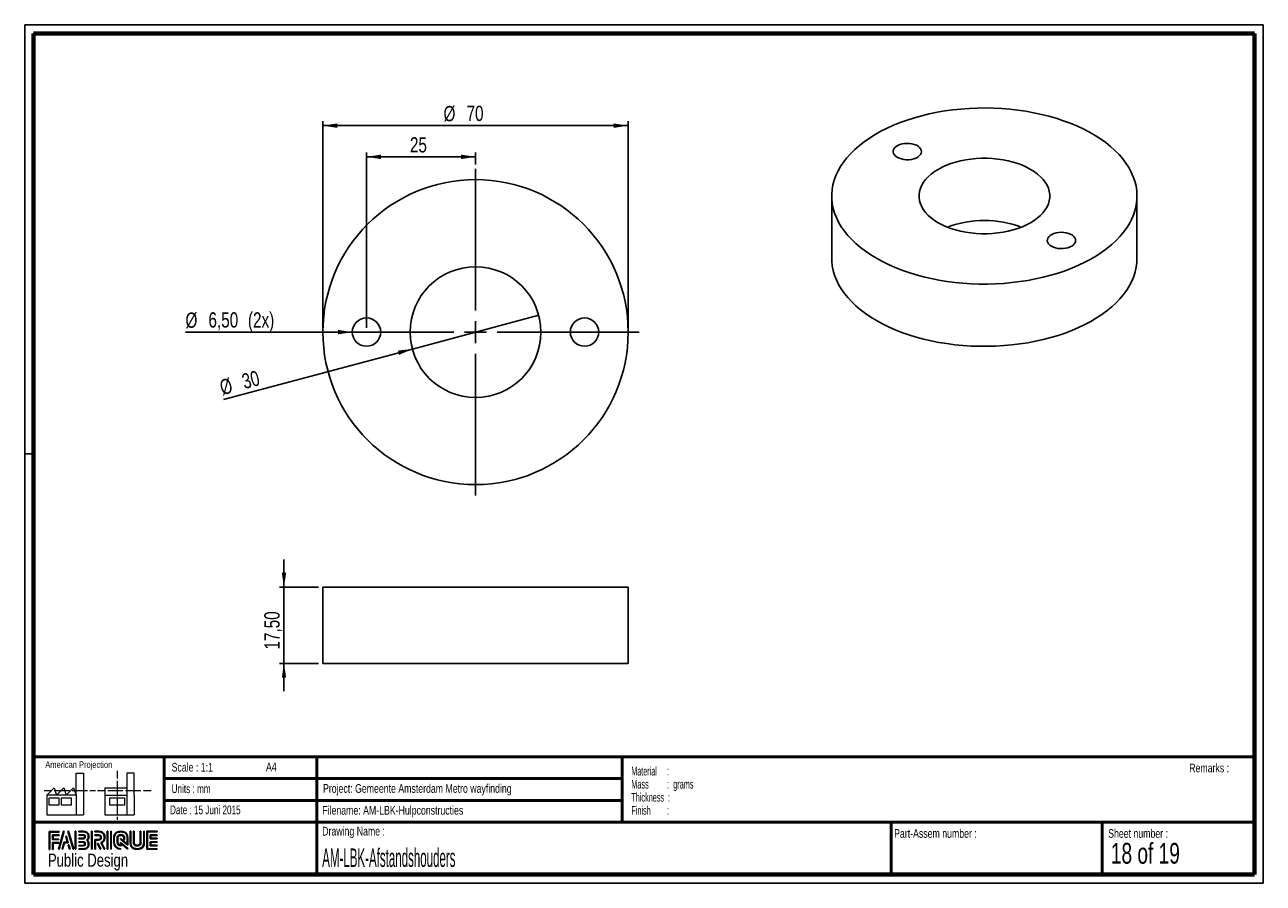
# Paper-space layout 'Afstandshouders (Portaal)' of a CAD drawing. Header units: millimetres. Extents: x 7 to 291, y 7 to 204.
import ezdxf

# ---------------------------------------------------------------- set-up
doc = ezdxf.new("R2010")
doc.units = ezdxf.units.MM
for name, color, linetype in [('LAYER1', 7, 'Continuous'), ('LAYER2', 7, 'Continuous'), ('LOGO', 7, 'Continuous')]:
    doc.layers.add(name, color=color, linetype=linetype)
doc.styles.add('SLDTEXTSTYLE0', font='TXT', dxfattribs={"width": 0.7})
doc.styles.add('SLDTEXTSTYLE1', font='TXT', dxfattribs={"width": 0.75})
doc.styles.add('SLDTEXTSTYLE2', font='TXT', dxfattribs={"width": 0.697368})
doc.styles.add('SLDTEXTSTYLE4', font='TXT', dxfattribs={"width": 0.5675})
doc.styles.add('SLDTEXTSTYLE5', font='TXT', dxfattribs={"width": 0.55})
doc.styles.add('SLDTEXTSTYLE6', font='TXT', dxfattribs={"width": 0.605})
doc.styles.add('SLDTEXTSTYLE7', font='TXT', dxfattribs={"width": 0.549})
doc.styles.add('SLDTEXTSTYLE8', font='TXT', dxfattribs={"width": 0.467045})
doc.styles.add('SLDTEXTSTYLE9', font='TXT', dxfattribs={"width": 0.6875})
doc.dimstyles.new('SLDDIMSTYLE13', dxfattribs={"dimtxt": 3.5, "dimasz": 3.302, "dimexe": 0, "dimexo": 0.0625, "dimgap": 0.875, "dimtad": 1, "dimrnd": 1e-09, "dimzin": 12, "dimdsep": 46, "dimtxsty": 'SLDTEXTSTYLE1', "dimblk1": 'NONE', "dimsah": 1, "dimcen": 0, "dimadec": 0, "dimazin": 3, "dimtfac": 1, "dimtmove": 0, "dimatfit": 3, "dimldrblk": 'NONE', "dimfxl": 1, "dimfrac": 2, "dimtolj": 1, "dimtzin": 12, "dimarcsym": 0})
doc.dimstyles.new('SLDDIMSTYLE2', dxfattribs={"dimtxt": 3.5, "dimasz": 3.302, "dimexe": 0, "dimexo": 0.0625, "dimgap": 0.875, "dimtad": 1, "dimrnd": 1e-09, "dimzin": 12, "dimdsep": 46, "dimtxsty": 'SLDTEXTSTYLE1', "dimsah": 1, "dimcen": 0.09, "dimadec": 0, "dimazin": 3, "dimtfac": 1, "dimtmove": 0, "dimatfit": 0, "dimfxl": 1, "dimfrac": 2, "dimtolj": 1, "dimtzin": 12, "dimarcsym": 0})
doc.dimstyles.new('SLDDIMSTYLE24', dxfattribs={"dimtxt": 3.5, "dimasz": 3.302, "dimexe": 0, "dimexo": 0.0625, "dimgap": 0.875, "dimtad": 1, "dimrnd": 1e-09, "dimzin": 12, "dimdsep": 46, "dimtxsty": 'SLDTEXTSTYLE1', "dimblk1": 'NONE', "dimsah": 1, "dimcen": 0, "dimadec": 0, "dimazin": 3, "dimtfac": 1, "dimtmove": 0, "dimatfit": 3, "dimldrblk": 'NONE', "dimfxl": 1, "dimfrac": 2, "dimtolj": 1, "dimtzin": 12, "dimarcsym": 0})
doc.dimstyles.new('SLDDIMSTYLE3', dxfattribs={"dimtxt": 3.5, "dimasz": 3.302, "dimexe": 0, "dimexo": 0.0625, "dimgap": 0.875, "dimtad": 1, "dimrnd": 1e-09, "dimzin": 12, "dimdsep": 46, "dimtxsty": 'SLDTEXTSTYLE1', "dimsah": 1, "dimcen": 0.09, "dimadec": 0, "dimazin": 3, "dimtfac": 1, "dimtofl": 0, "dimtmove": 0, "dimatfit": 3, "dimfxl": 1, "dimfrac": 2, "dimtolj": 1, "dimtzin": 12, "dimarcsym": 0})

# ---------------------------------------------------------------- blocks, each defined once
blk = doc.blocks.new('SW_NOTE_0_32')
at = {"layer": 'LOGO', "color": 0, "char_height": 2, "attachment_point": 1}
for s, insert, style in [('Material     :', (0, 2.58), 'SLDTEXTSTYLE4'), ('Mass         :  grams', (0, -0.42), 'SLDTEXTSTYLE5'), ('Thickness  :', (0, -3.42), 'SLDTEXTSTYLE6'), ('Finish        :', (0, -6.42), 'SLDTEXTSTYLE7')]:
    blk.add_mtext(s, dxfattribs=dict(at, insert=insert, style=style))
blk = doc.blocks.new('_D_80')
at = {"layer": 'LOGO'}
for p, q in [((66.01, 74.74), (66.01, 81.09)), ((73.94, 74.74), (65.01, 74.74)), ((66.01, 74.74), (66.01, 57.24)), ((73.94, 57.24), (65.01, 57.24)), ((66.01, 57.24), (66.01, 50.89))]:
    blk.add_line(p, q, dxfattribs=at)
for points in [[(66.01, 74.74), (66.52, 78.05), (65.5, 78.05)], [(66.01, 57.24), (65.5, 53.94), (66.52, 53.94)]]:
    blk.add_solid(points, dxfattribs=at)
at = {"layer": 'LOGO', "insert": (61.5, 60.4), "char_height": 3.5, "attachment_point": 1, "rotation": 90, "style": 'SLDTEXTSTYLE1'}
blk.add_mtext('17,50', dxfattribs=at)
blk = doc.blocks.new('_D_81')
at = {"layer": 'LOGO'}
for p, q in [((74.94, 134.25), (74.94, 181.63)), ((74.94, 180.63), (144.94, 180.63)), ((144.94, 134.25), (144.94, 181.63))]:
    blk.add_line(p, q, dxfattribs=at)
for points in [[(74.94, 180.63), (78.24, 180.12), (78.24, 181.14)], [(144.94, 180.63), (141.63, 181.14), (141.63, 180.12)]]:
    blk.add_solid(points, dxfattribs=at)
at = {"layer": 'LOGO', "char_height": 3.5, "attachment_point": 1, "style": 'SLDTEXTSTYLE1'}
for s, insert in [('%%c', (102.59, 185.14)), ('70', (107.87, 185.2))]:
    blk.add_mtext(s, dxfattribs=dict(at, insert=insert))
blk = doc.blocks.new('_D_82')
at = {"layer": 'LOGO'}
for q in [(124.42, 137.13), (52.13, 117.76)]:
    blk.add_line((95.45, 129.37), q, dxfattribs=at)
blk.add_solid([(95.45, 129.37), (92.13, 129.01), (92.39, 128.02)], dxfattribs=at)
at = {"layer": 'LOGO', "char_height": 3.5, "attachment_point": 1, "rotation": 15, "style": 'SLDTEXTSTYLE1'}
for s, insert in [('%%c', (50.96, 122.12)), ('30', (56.05, 123.53))]:
    blk.add_mtext(s, dxfattribs=dict(at, insert=insert))
blk = doc.blocks.new('_None')
blk = doc.blocks.new('_D_83')
at = {"layer": 'LOGO'}
for q in [(43.42, 133.25), (88.19, 133.25)]:
    blk.add_line((81.69, 133.25), q, dxfattribs=at)
blk.add_solid([(81.69, 133.25), (78.38, 133.76), (78.38, 132.74)], dxfattribs=at)
at = {"layer": 'LOGO', "char_height": 3.5, "attachment_point": 1, "style": 'SLDTEXTSTYLE1'}
for s, insert in [('%%c', (43.42, 137.75)), ('6,50', (48.69, 137.8)), ('(2x)', (57.74, 137.8))]:
    blk.add_mtext(s, dxfattribs=dict(at, insert=insert))
blk = doc.blocks.new('_D_84')
at = {"layer": 'LOGO'}
for p, q in [((84.94, 134.25), (84.94, 174.47)), ((84.94, 173.47), (109.94, 173.47)), ((109.94, 171.75), (109.94, 174.47))]:
    blk.add_line(p, q, dxfattribs=at)
for points in [[(84.94, 173.47), (88.24, 172.96), (88.24, 173.98)], [(109.94, 173.47), (106.63, 173.98), (106.63, 172.96)]]:
    blk.add_solid(points, dxfattribs=at)
at = {"layer": 'LOGO', "insert": (94.89, 177.98), "char_height": 3.5, "attachment_point": 1, "style": 'SLDTEXTSTYLE1'}
blk.add_mtext('25', dxfattribs=at)
blk = doc.blocks.new('SW_CENTERMARKSYMBOL_8')
at = {"layer": 'LOGO', "color": 0}
for p, q in [((0, 5), (0, 37.5)), ((-5, 0), (-37.5, 0)), ((0, 0), (-2.5, 0)), ((0, 0), (0, 2.5)), ((0, 0), (0, -2.5)), ((0, 0), (2.5, 0)), ((5, 0), (37.5, 0)), ((0, -5), (0, -37.5))]:
    blk.add_line(p, q, dxfattribs=at)

psp = doc.layouts.new('Afstandshouders (Portaal)')

# ---------------------------------------------------------------- hatches: boundary and pattern name
at = {"layer": 'LOGO'}
for points in [[(12.156, 14.551), (12.294, 14.551), (12.294, 18.537), (14.492, 18.537), (14.492, 18.675), (12.156, 18.675)], [(13.055, 16.925), (13.055, 17.755), (14.492, 17.755), (14.492, 17.894), (12.917, 17.894), (12.917, 16.786), (14.356, 16.786), (14.356, 16.925)], [(15.622, 18.697), (15.479, 18.697), (14.299, 14.574), (14.441, 14.574)], [(15.257, 14.574), (15.669, 16.085), (16.503, 16.085), (16.108, 17.581), (15.96, 17.581), (16.324, 16.224), (15.563, 16.224), (15.117, 14.574)], [(17.783, 14.574), (16.603, 18.697), (16.456, 18.697), (17.638, 14.574)], [(18.285, 14.574), (18.285, 18.697), (18.146, 18.697), (18.146, 14.574)], [(21.988, 14.574), (21.988, 18.697), (21.85, 18.697), (21.85, 14.574)], [(25.636, 14.574), (25.636, 18.697), (25.498, 18.697), (25.498, 14.574)], [(26.42, 14.574), (26.42, 18.697), (26.282, 18.697), (26.282, 14.574)], [(35.498, 17.096), (35.498, 17.778), (36.929, 17.778), (36.929, 17.916), (35.359, 17.916), (35.359, 16.957), (36.929, 16.957), (36.929, 17.096)], [(13.055, 14.551), (13.055, 16.005), (14.356, 16.005), (14.356, 16.143), (12.917, 16.143), (12.917, 14.551)], [(16.955, 14.574), (16.682, 15.561), (16.534, 15.561), (16.815, 14.574)], [(24.037, 14.574), (23.378, 15.916), (23.224, 15.916), (23.883, 14.574)], [(36.929, 15.356), (36.929, 15.495), (35.498, 15.495), (35.498, 16.177), (36.929, 16.177), (36.929, 16.315), (35.359, 16.315), (35.359, 15.356)]]:
    psp.add_hatch(color=256, dxfattribs=at).paths.add_polyline_path(points, flags=0)
h = psp.add_hatch(color=256, dxfattribs=at)
edge = h.paths.add_edge_path(flags=0)
edge.add_line((18.997, 14.574), (20.004, 14.574))
edge.add_spline(control_points=[(20.004, 14.574), (20.698, 14.574), (21.263, 15.14), (21.263, 15.836), (21.263, 16.129), (21.148, 16.41), (20.946, 16.639), (21.148, 16.868), (21.263, 17.149), (21.263, 17.443), (21.263, 18.137), (20.698, 18.703), (20.004, 18.703)], knot_values=[0, 0, 0, 0, 1, 2, 3, 4, 5, 6, 7, 8, 9, 10, 10, 10, 10], weights=[1, 1, 1, 1, 1, 1, 1, 1, 1, 1, 1, 1, 1], degree=3, periodic=0)
edge.add_line((20.004, 18.703), (18.997, 18.703))
edge.add_line((18.997, 18.703), (18.997, 18.565))
edge.add_line((18.997, 18.565), (20.004, 18.565))
edge.add_spline(control_points=[(20.004, 18.565), (20.622, 18.565), (21.125, 18.061), (21.125, 17.443), (21.125, 17.165), (21.012, 16.897), (20.808, 16.687)], knot_values=[0, 0, 0, 0, 1, 2, 3, 4, 4, 4, 4], weights=[1, 1, 1, 1, 1, 1, 1], degree=3, periodic=0)
edge.add_line((20.808, 16.687), (20.761, 16.639))
edge.add_line((20.761, 16.639), (20.808, 16.591))
edge.add_spline(control_points=[(20.808, 16.591), (21.012, 16.381), (21.125, 16.113), (21.125, 15.836), (21.125, 15.216), (20.622, 14.712), (20.004, 14.712)], knot_values=[0, 0, 0, 0, 1, 2, 3, 4, 4, 4, 4], weights=[1, 1, 1, 1, 1, 1, 1], degree=3, periodic=0)
edge.add_line((20.004, 14.712), (18.997, 14.712))
edge.add_line((18.997, 14.712), (18.997, 14.574))
h = psp.add_hatch(color=256, dxfattribs=at)
edge = h.paths.add_edge_path(flags=0)
edge.add_line((18.997, 16.957), (20.002, 16.957))
edge.add_spline(control_points=[(20.002, 16.957), (20.255, 16.988), (20.438, 17.197), (20.438, 17.442), (20.438, 17.712), (20.224, 17.924), (19.95, 17.924)], knot_values=[0, 0, 0, 0, 1, 2, 3, 4, 4, 4, 4], weights=[1, 1, 1, 1, 1, 1, 1], degree=3, periodic=0)
edge.add_line((19.95, 17.924), (18.997, 17.924))
edge.add_line((18.997, 17.924), (18.997, 17.786))
edge.add_line((18.997, 17.786), (19.95, 17.786))
edge.add_spline(control_points=[(19.95, 17.786), (20.146, 17.786), (20.3, 17.635), (20.3, 17.442), (20.3, 17.266), (20.168, 17.117), (19.993, 17.094)], knot_values=[0, 0, 0, 0, 1, 2, 3, 4, 4, 4, 4], weights=[1, 1, 1, 1, 1, 1, 1], degree=3, periodic=0)
edge.add_line((19.993, 17.094), (18.997, 17.095))
edge.add_line((18.997, 17.095), (18.997, 16.957))
h = psp.add_hatch(color=256, dxfattribs=at)
edge = h.paths.add_edge_path(flags=0)
edge.add_line((24.758, 14.574), (24.911, 14.574))
edge.add_line((24.911, 14.574), (24.187, 16.049))
edge.add_spline(control_points=[(24.187, 16.049), (24.643, 16.293), (24.938, 16.767), (24.938, 17.287), (24.938, 18.065), (24.307, 18.697), (23.531, 18.697)], knot_values=[0, 0, 0, 0, 1, 2, 3, 4, 4, 4, 4], weights=[1, 1, 1, 1, 1, 1, 1], degree=3, periodic=0)
edge.add_line((23.531, 18.697), (22.634, 18.697))
edge.add_line((22.634, 18.697), (22.634, 18.56))
edge.add_line((22.634, 18.56), (23.531, 18.56))
edge.add_spline(control_points=[(23.531, 18.56), (24.231, 18.56), (24.8, 17.989), (24.8, 17.287), (24.8, 16.796), (24.513, 16.344), (24.069, 16.135)], knot_values=[0, 0, 0, 0, 1, 2, 3, 4, 4, 4, 4], weights=[1, 1, 1, 1, 1, 1, 1], degree=3, periodic=0)
edge.add_line((24.069, 16.135), (24.005, 16.106))
edge.add_line((24.005, 16.106), (24.758, 14.574))
h = psp.add_hatch(color=256, dxfattribs=at)
edge = h.paths.add_edge_path(flags=0)
edge.add_line((22.634, 17.778), (23.477, 17.778))
edge.add_spline(control_points=[(23.477, 17.778), (23.744, 17.778), (23.961, 17.558), (23.961, 17.287), (23.961, 17.017), (23.744, 16.796), (23.477, 16.796)], knot_values=[0, 0, 0, 0, 1, 2, 3, 4, 4, 4, 4], weights=[1, 1, 1, 1, 1, 1, 1], degree=3, periodic=0)
edge.add_line((23.477, 16.796), (22.634, 16.796))
edge.add_line((22.634, 16.796), (22.634, 14.574))
edge.add_line((22.634, 14.574), (22.772, 14.574))
edge.add_line((22.772, 14.574), (22.772, 16.659))
edge.add_line((22.772, 16.659), (23.477, 16.659))
edge.add_spline(control_points=[(23.477, 16.659), (23.82, 16.659), (24.099, 16.94), (24.099, 17.287), (24.099, 17.634), (23.82, 17.916), (23.477, 17.916)], knot_values=[0, 0, 0, 0, 1, 2, 3, 4, 4, 4, 4], weights=[1, 1, 1, 1, 1, 1, 1], degree=3, periodic=0)
edge.add_line((23.477, 17.916), (22.634, 17.916))
edge.add_line((22.634, 17.916), (22.634, 17.778))
h = psp.add_hatch(color=256, dxfattribs=at)
edge = h.paths.add_edge_path(flags=0)
edge.add_line((30.226, 15.56), (30.227, 17.065))
edge.add_spline(control_points=[(30.227, 17.065), (30.227, 17.965), (29.496, 18.697), (28.598, 18.697), (27.699, 18.697), (26.968, 17.965), (26.968, 17.065)], knot_values=[0, 0, 0, 0, 1, 2, 3, 4, 4, 4, 4], weights=[1, 1, 1, 1, 1, 1, 1], degree=3, periodic=0)
edge.add_line((26.968, 17.065), (26.968, 16.206))
edge.add_spline(control_points=[(26.968, 16.206), (26.968, 15.307), (27.699, 14.574), (28.597, 14.574)], knot_values=[1, 1, 1, 1, 2, 2, 2, 2], weights=[1, 1, 1, 1], degree=3, periodic=0)
edge.add_line((28.597, 14.574), (28.597, 14.712))
edge.add_spline(control_points=[(28.597, 14.712), (27.775, 14.712), (27.106, 15.383), (27.106, 16.206)], knot_values=[3, 3, 3, 3, 4, 4, 4, 4], weights=[1, 1, 1, 1], degree=3, periodic=0)
edge.add_line((27.106, 16.206), (27.106, 17.065))
edge.add_spline(control_points=[(27.106, 17.065), (27.106, 17.889), (27.775, 18.56), (28.598, 18.56), (29.42, 18.56), (30.089, 17.889), (30.089, 17.065)], knot_values=[0, 0, 0, 0, 1, 2, 3, 4, 4, 4, 4], weights=[1, 1, 1, 1, 1, 1, 1], degree=3, periodic=0)
edge.add_spline(control_points=[(30.089, 17.065), (30.089, 16.066), (30.089, 15.84), (29.894, 15.988), (28.527, 17.053)], knot_values=[0, 0, 0, 0, 1, 2, 2, 2, 2], weights=[1, 1, 1, 1, 1], degree=3, periodic=0)
edge.add_line((28.527, 17.053), (28.527, 16.887))
edge.add_line((28.527, 16.887), (30.226, 15.56))
h = psp.add_hatch(color=256, dxfattribs=at)
edge = h.paths.add_edge_path(flags=0)
edge.add_line((30.226, 14.574), (30.226, 14.766))
edge.add_line((30.226, 14.766), (28.527, 16.133))
edge.add_line((28.527, 16.133), (28.527, 15.508))
edge.add_spline(control_points=[(28.527, 15.508), (28.169, 15.545), (27.886, 15.839), (27.886, 16.208)], knot_values=[0, 0, 0, 0, 1, 1, 1, 1], weights=[1, 1, 1, 1], degree=3, periodic=0)
edge.add_line((27.886, 16.208), (27.886, 17.064))
edge.add_spline(control_points=[(27.886, 17.064), (27.886, 17.457), (28.206, 17.777), (28.598, 17.777), (28.99, 17.777), (29.309, 17.457), (29.309, 17.064)], knot_values=[0, 0, 0, 0, 1, 2, 3, 4, 4, 4, 4], weights=[1, 1, 1, 1, 1, 1, 1], degree=3, periodic=0)
edge.add_line((29.309, 17.064), (29.308, 16.827))
edge.add_line((29.308, 16.827), (29.447, 16.826))
edge.add_line((29.447, 16.826), (29.447, 17.064))
edge.add_spline(control_points=[(29.447, 17.064), (29.447, 17.533), (29.066, 17.915), (28.598, 17.915), (28.13, 17.915), (27.748, 17.533), (27.748, 17.064)], knot_values=[0, 0, 0, 0, 1, 2, 3, 4, 4, 4, 4], weights=[1, 1, 1, 1, 1, 1, 1], degree=3, periodic=0)
edge.add_line((27.748, 17.064), (27.747, 16.208))
edge.add_spline(control_points=[(27.747, 16.208), (27.747, 15.738), (28.128, 15.356), (28.595, 15.356)], knot_values=[0, 0, 0, 0, 1, 1, 1, 1], weights=[1, 1, 1, 1], degree=3, periodic=0)
edge.add_line((28.595, 15.356), (28.664, 15.356))
edge.add_line((28.664, 15.356), (28.664, 15.854))
edge.add_line((28.664, 15.854), (30.226, 14.574))
h = psp.add_hatch(color=256, dxfattribs=at)
edge = h.paths.add_edge_path(flags=0)
edge.add_line((30.726, 18.697), (30.726, 16.206))
edge.add_spline(control_points=[(30.726, 16.206), (30.726, 15.307), (31.457, 14.574), (32.355, 14.574), (33.254, 14.574), (33.985, 15.307), (33.985, 16.206)], knot_values=[0, 0, 0, 0, 1, 2, 3, 4, 4, 4, 4], weights=[1, 1, 1, 1, 1, 1, 1], degree=3, periodic=0)
edge.add_line((33.985, 16.206), (33.985, 18.697))
edge.add_line((33.985, 18.697), (33.847, 18.697))
edge.add_line((33.847, 18.697), (33.847, 16.206))
edge.add_spline(control_points=[(33.847, 16.206), (33.847, 15.383), (33.178, 14.712), (32.355, 14.712), (31.533, 14.712), (30.864, 15.383), (30.864, 16.206)], knot_values=[0, 0, 0, 0, 1, 2, 3, 4, 4, 4, 4], weights=[1, 1, 1, 1, 1, 1, 1], degree=3, periodic=0)
edge.add_line((30.864, 16.206), (30.864, 18.697))
edge.add_line((30.864, 18.697), (30.726, 18.697))
h = psp.add_hatch(color=256, dxfattribs=at)
edge = h.paths.add_edge_path(flags=0)
edge.add_line((31.506, 18.697), (31.506, 16.208))
edge.add_spline(control_points=[(31.506, 16.208), (31.506, 15.739), (31.887, 15.357), (32.355, 15.357), (32.823, 15.357), (33.204, 15.739), (33.204, 16.208)], knot_values=[0, 0, 0, 0, 1, 2, 3, 4, 4, 4, 4], weights=[1, 1, 1, 1, 1, 1, 1], degree=3, periodic=0)
edge.add_line((33.204, 16.208), (33.204, 18.697))
edge.add_line((33.204, 18.697), (33.067, 18.697))
edge.add_line((33.067, 18.697), (33.067, 16.208))
edge.add_spline(control_points=[(33.067, 16.208), (33.067, 15.815), (32.747, 15.495), (32.355, 15.495), (31.963, 15.495), (31.644, 15.815), (31.644, 16.208)], knot_values=[0, 0, 0, 0, 1, 2, 3, 4, 4, 4, 4], weights=[1, 1, 1, 1, 1, 1, 1], degree=3, periodic=0)
edge.add_line((31.644, 16.208), (31.644, 18.697))
edge.add_line((31.644, 18.697), (31.506, 18.697))
h = psp.add_hatch(color=256, dxfattribs=at)
edge = h.paths.add_edge_path(flags=0)
edge.add_line((36.929, 14.574), (36.929, 14.712))
edge.add_spline(control_points=[(36.929, 14.712), (34.866, 14.712), (34.736, 14.712), (34.736, 14.843), (34.736, 18.429), (34.736, 18.56)], knot_values=[0, 0, 0, 0, 1, 2, 3, 3, 3, 3], weights=[1, 1, 1, 1, 1, 1], degree=3, periodic=0)
edge.add_line((34.736, 18.56), (36.929, 18.56))
edge.add_line((36.929, 18.56), (36.929, 18.697))
edge.add_line((36.929, 18.697), (34.598, 18.697))
edge.add_line((34.598, 18.697), (34.598, 14.574))
edge.add_line((34.598, 14.574), (36.929, 14.574))
h = psp.add_hatch(color=256, dxfattribs=at)
edge = h.paths.add_edge_path(flags=0)
edge.add_line((18.997, 15.347), (19.95, 15.347))
edge.add_spline(control_points=[(19.95, 15.347), (20.22, 15.347), (20.438, 15.566), (20.438, 15.836), (20.438, 16.106), (20.224, 16.317), (19.95, 16.317), (19.95, 16.317), (18.997, 16.315)], knot_values=[0, 0, 0, 0, 1, 2, 3, 4, 5, 6, 6, 6, 6], weights=[1, 1, 1, 1, 1, 1, 1, 1, 1], degree=3, periodic=0)
edge.add_line((18.997, 16.315), (18.997, 16.177))
edge.add_line((18.997, 16.177), (19.95, 16.179))
edge.add_spline(control_points=[(19.95, 16.179), (20.146, 16.179), (20.3, 16.028), (20.3, 15.836), (20.3, 15.642), (20.143, 15.484), (19.95, 15.484)], knot_values=[0, 0, 0, 0, 1, 2, 3, 4, 4, 4, 4], weights=[1, 1, 1, 1, 1, 1, 1], degree=3, periodic=0)
edge.add_line((19.95, 15.484), (18.997, 15.484))
edge.add_line((18.997, 15.484), (18.997, 15.347))

# ---------------------------------------------------------------- linework, layer by layer
at = {"color": 7, "linetype": 'Continuous', "lineweight": 25}
for p, q in [((191.621, 164.483), (191.621, 150.193)), ((261.621, 150.193), (261.621, 164.483)), ((74.935, 74.744), (74.935, 57.244)), ((74.935, 74.744), (109.935, 74.744)), ((109.935, 74.744), (144.935, 74.744)), ((144.935, 57.244), (144.935, 74.744)), ((74.935, 57.244), (109.935, 57.244)), ((109.935, 57.244), (144.935, 57.244))]:
    psp.add_line(p, q, dxfattribs=at)
at = {"color": 7, "linetype": 'Continuous', "lineweight": 25, "flags": 128}
for points in [[(201.873, 150.196), (203.237, 149.449), (204.668, 148.746), (206.163, 148.089), (207.717, 147.478), (209.325, 146.917), (210.983, 146.407), (212.687, 145.948), (214.43, 145.543), (216.209, 145.192), (218.017, 144.898), (219.851, 144.659), (221.704, 144.478), (223.571, 144.355), (225.447, 144.289), (227.326, 144.282), (229.203, 144.333), (231.073, 144.442), (232.93, 144.609), (234.769, 144.833), (236.584, 145.114), (238.371, 145.45), (240.124, 145.842), (241.837, 146.287), (243.507, 146.785), (245.129, 147.333), (246.696, 147.932), (248.206, 148.578), (249.654, 149.269), (251.036, 150.005), (252.346, 150.782), (253.583, 151.599), (254.742, 152.453), (255.82, 153.342), (256.814, 154.263), (257.721, 155.213), (258.538, 156.19), (259.263, 157.191), (259.894, 158.213), (260.429, 159.253), (260.866, 160.308), (261.205, 161.376), (261.444, 162.452), (261.583, 163.534), (261.621, 164.618), (261.557, 165.703), (261.394, 166.783), (261.13, 167.858), (260.766, 168.922), (260.304, 169.974), (259.745, 171.01), (259.09, 172.026), (258.342, 173.022), (257.502, 173.992), (256.574, 174.936), (255.559, 175.849), (254.46, 176.729), (253.281, 177.574), (252.026, 178.381), (250.697, 179.148), (249.298, 179.873), (247.835, 180.554), (246.31, 181.188), (244.728, 181.774), (243.094, 182.31), (241.413, 182.795), (239.689, 183.227), (237.927, 183.605), (236.133, 183.927), (234.311, 184.194), (232.467, 184.404), (230.607, 184.556), (228.735, 184.651), (226.856, 184.687), (224.977, 184.665), (223.103, 184.585), (221.239, 184.447), (219.39, 184.252), (217.563, 183.999), (215.761, 183.69), (213.991, 183.326), (212.257, 182.908), (210.564, 182.436), (208.918, 181.913), (207.323, 181.339), (205.784, 180.717), (204.304, 180.048), (202.889, 179.334), (201.543, 178.577), (200.268, 177.779), (199.07, 176.944), (197.951, 176.072), (196.915, 175.167), (195.964, 174.231), (195.102, 173.267), (194.331, 172.277), (193.652, 171.266), (193.069, 170.234), (192.583, 169.186), (192.195, 168.125), (191.906, 167.053), (191.717, 165.973), (191.628, 164.89), (191.641, 163.805), (191.754, 162.722), (191.968, 161.644), (192.282, 160.574), (192.695, 159.516), (193.206, 158.472), (193.813, 157.445), (194.515, 156.438), (195.309, 155.455), (196.194, 154.498), (197.166, 153.569), (198.223, 152.672), (199.362, 151.809), (200.58, 150.983), (201.873, 150.196)], [(206.646, 173.361), (207.093, 173.146), (207.6, 172.98), (208.15, 172.868), (208.725, 172.816), (209.308, 172.823), (209.878, 172.891), (210.419, 173.016), (210.912, 173.195), (211.343, 173.422), (211.695, 173.69), (211.96, 173.989), (212.128, 174.311), (212.193, 174.646), (212.154, 174.981), (212.011, 175.307), (211.77, 175.614), (211.438, 175.89), (211.026, 176.128), (210.548, 176.32), (210.017, 176.459), (209.452, 176.541), (208.871, 176.564), (208.292, 176.526), (207.734, 176.429), (207.215, 176.276), (206.751, 176.073), (206.358, 175.824), (206.048, 175.54), (205.831, 175.227), (205.714, 174.898), (205.701, 174.562), (205.792, 174.229), (205.985, 173.912), (206.272, 173.619), (206.646, 173.361)], [(216.015, 158.36), (216.927, 157.875), (217.905, 157.435), (218.943, 157.044), (220.033, 156.703), (221.169, 156.416), (222.341, 156.183), (223.543, 156.008), (224.766, 155.89), (226.001, 155.831), (227.241, 155.831), (228.477, 155.89), (229.7, 156.008), (230.901, 156.183), (232.074, 156.416), (233.209, 156.703), (234.3, 157.044), (235.337, 157.435), (236.316, 157.875), (237.228, 158.36), (238.068, 158.886), (238.829, 159.451), (239.507, 160.05), (240.097, 160.68), (240.595, 161.335), (240.998, 162.012), (241.302, 162.706), (241.506, 163.412), (241.608, 164.125), (241.608, 164.841), (241.506, 165.554), (241.302, 166.26), (240.998, 166.954), (240.595, 167.63), (240.097, 168.286), (239.507, 168.915), (238.829, 169.514), (238.068, 170.079), (237.228, 170.606), (236.316, 171.09), (235.337, 171.53), (234.3, 171.922), (233.209, 172.262), (232.074, 172.55), (230.901, 172.782), (229.7, 172.958), (228.477, 173.076), (227.241, 173.135), (226.001, 173.135), (224.766, 173.076), (223.543, 172.958), (222.341, 172.782), (221.169, 172.55), (220.033, 172.262), (218.943, 171.922), (217.905, 171.53), (216.927, 171.09), (216.015, 170.606), (215.175, 170.079), (214.414, 169.514), (213.735, 168.915), (213.145, 168.286), (212.647, 167.63), (212.245, 166.954), (211.941, 166.26), (211.736, 165.554), (211.634, 164.841), (211.634, 164.125), (211.736, 163.412), (211.941, 162.706), (212.245, 162.012), (212.647, 161.335), (213.145, 160.68), (213.735, 160.05), (214.414, 159.451), (215.175, 158.886), (216.015, 158.36)], [(242.001, 152.951), (242.448, 152.735), (242.955, 152.569), (243.505, 152.458), (244.08, 152.406), (244.663, 152.413), (245.234, 152.481), (245.774, 152.606), (246.268, 152.785), (246.698, 153.012), (247.051, 153.279), (247.315, 153.579), (247.483, 153.901), (247.548, 154.235), (247.509, 154.571), (247.367, 154.897), (247.126, 155.204), (246.794, 155.48), (246.382, 155.718), (245.903, 155.909), (245.372, 156.048), (244.807, 156.131), (244.226, 156.153), (243.647, 156.116), (243.089, 156.019), (242.57, 155.866), (242.106, 155.662), (241.713, 155.414), (241.403, 155.129), (241.186, 154.817), (241.069, 154.488), (241.056, 154.151), (241.147, 153.819), (241.34, 153.502), (241.627, 153.209), (242.001, 152.951)], [(191.621, 150.193), (191.641, 149.515), (191.754, 148.432), (191.968, 147.354), (192.282, 146.285), (192.695, 145.226), (193.206, 144.182), (193.813, 143.155), (194.515, 142.149), (195.309, 141.166), (196.194, 140.208), (197.166, 139.28), (198.223, 138.383), (199.362, 137.52), (200.58, 136.694), (201.873, 135.906)], [(201.873, 135.906), (203.237, 135.16), (204.668, 134.457), (206.163, 133.799), (207.717, 133.189), (209.325, 132.628), (210.983, 132.117), (212.687, 131.659), (214.43, 131.253), (216.209, 130.903), (218.017, 130.608), (219.851, 130.37), (221.704, 130.189), (223.571, 130.065), (225.447, 130), (227.326, 129.992), (229.203, 130.043), (231.073, 130.152), (232.93, 130.319), (234.769, 130.543), (236.584, 130.824), (238.371, 131.161), (240.124, 131.552), (241.837, 131.998), (243.507, 132.495), (245.129, 133.044), (246.696, 133.642), (248.206, 134.288), (249.654, 134.98), (251.036, 135.716), (252.346, 136.493), (253.583, 137.31), (254.742, 138.164), (255.82, 139.053), (256.814, 139.973), (257.721, 140.924), (258.538, 141.901), (259.263, 142.902), (259.894, 143.924), (260.429, 144.964), (260.866, 146.019), (261.205, 147.086), (261.444, 148.162), (261.583, 149.244), (261.621, 150.193)]]:
    psp.add_lwpolyline(points, dxfattribs=at)
at = {"color": 7, "linetype": 'Continuous', "lineweight": 25}
for centre, radius in [((109.935, 133.251), 35), ((109.935, 133.251), 15), ((84.935, 133.251), 3.25), ((134.935, 133.251), 3.25)]:
    psp.add_circle(centre, radius, dxfattribs=at)
psp.add_arc((226.621, 134.704), 24.169, 69.47222, 110.52778, dxfattribs=at)
at = {"layer": 'LAYER1', "lineweight": 50}
for p, q in [((8.57, 35.784), (288.57, 35.784)), ((38.57, 35.784), (38.57, 20.784)), ((73.57, 35.784), (73.57, 8.784)), ((143.57, 35.784), (143.57, 20.784)), ((38.57, 30.784), (143.57, 30.784)), ((38.57, 25.784), (143.57, 25.784)), ((8.57, 20.784), (288.57, 20.784)), ((205.222, 8.784), (205.222, 20.784)), ((253.651, 8.784), (253.651, 20.784))]:
    psp.add_line(p, q, dxfattribs=at)
at = {"layer": 'LAYER2', "lineweight": 70}
for p, q in [((8.57, 8.784), (8.57, 201.784)), ((8.57, 201.784), (288.57, 201.784)), ((288.57, 201.784), (288.57, 8.784)), ((288.57, 8.784), (8.57, 8.784))]:
    psp.add_line(p, q, dxfattribs=at)
at = {"layer": 'LOGO'}
for p, q in [((6.57, 203.784), (290.57, 203.784)), ((6.57, 203.784), (6.57, 6.784)), ((290.57, 203.784), (290.57, 6.784)), ((6.57, 105.284), (8.622, 105.284)), ((6.57, 6.784), (290.57, 6.784))]:
    psp.add_line(p, q, dxfattribs=at)
at = {"layer": 'LOGO', "color": 7, "linetype": 'Continuous', "lineweight": 18}
for p, q in [((18.321, 26.971), (18.321, 32.036)), ((18.321, 32.036), (20.003, 32.036)), ((20.003, 32.036), (20.003, 22.47)), ((27.733, 32.596), (27.733, 30.839)), ((31.654, 32.032), (29.972, 32.032)), ((29.972, 32.032), (29.972, 22.466)), ((31.654, 26.967), (31.654, 32.032)), ((11.593, 26.971), (13.275, 28.659)), ((13.275, 28.659), (13.837, 26.971)), ((13.837, 26.971), (15.519, 28.659)), ((15.519, 28.659), (16.081, 26.971)), ((16.081, 26.971), (17.763, 28.659)), ((17.763, 28.659), (18.321, 26.971)), ((24.927, 28.655), (24.927, 26.967)), ((24.927, 28.655), (29.972, 28.655)), ((27.733, 30.252), (27.733, 28.49)), ((27.733, 28.49), (27.733, 26.728)), ((10.981, 28.1), (12.736, 28.1)), ((18.321, 26.971), (11.593, 26.971)), ((11.593, 26.971), (11.593, 22.47)), ((12.156, 26.411), (14.399, 26.411)), ((12.156, 24.723), (12.156, 26.411)), ((13.321, 28.1), (15.076, 28.1)), ((14.399, 26.411), (14.399, 24.723)), ((14.957, 26.411), (17.201, 26.411)), ((14.957, 24.723), (14.957, 26.411)), ((15.076, 28.1), (16.831, 28.1)), ((17.201, 26.411), (17.201, 24.723)), ((17.416, 28.1), (19.171, 28.1)), ((18.321, 26.971), (18.321, 22.47)), ((19.171, 28.1), (20.926, 28.1)), ((21.511, 28.1), (22.809, 28.1)), ((23.245, 28.095), (24.995, 28.095)), ((24.927, 26.967), (29.972, 26.967)), ((24.927, 26.967), (24.927, 22.466)), ((25.58, 28.095), (27.335, 28.095)), ((26.051, 26.407), (29.415, 26.407)), ((26.051, 24.719), (26.051, 26.407)), ((27.335, 28.095), (29.09, 28.095)), ((27.733, 26.141), (27.733, 24.379)), ((29.415, 26.407), (29.415, 24.719)), ((29.675, 28.095), (31.43, 28.095)), ((31.43, 28.095), (33.185, 28.095)), ((31.654, 26.967), (31.654, 22.466)), ((33.77, 28.095), (35.525, 28.095)), ((14.399, 24.723), (12.156, 24.723)), ((17.201, 24.723), (14.957, 24.723)), ((29.415, 24.719), (26.051, 24.719)), ((27.733, 24.379), (27.733, 22.618)), ((11.593, 22.47), (18.321, 22.47)), ((18.321, 22.47), (20.003, 22.47)), ((24.927, 22.466), (31.654, 22.466)), ((27.733, 22.03), (27.733, 21.342))]:
    psp.add_line(p, q, dxfattribs=at)
at = {"layer": 'LOGO', "color": 7, "linetype": 'Continuous', "lineweight": 25}
for p, q in [((14.492, 18.675), (12.156, 18.675)), ((15.479, 18.697), (14.299, 14.574)), ((14.441, 14.574), (15.622, 18.697))]:
    psp.add_line(p, q, dxfattribs=at)
at = {"layer": 'LOGO', "color": 7, "lineweight": 25}
for p, q in [((12.156, 18.675), (12.156, 14.551)), ((12.294, 18.537), (14.492, 18.537)), ((12.294, 14.551), (12.294, 18.537)), ((14.492, 17.894), (12.917, 17.894)), ((12.917, 17.894), (12.917, 16.786)), ((13.055, 16.925), (13.055, 17.755)), ((13.055, 17.755), (14.492, 17.755)), ((14.492, 18.537), (14.492, 18.675)), ((14.492, 17.755), (14.492, 17.894)), ((15.622, 18.697), (15.479, 18.697)), ((16.108, 17.581), (15.96, 17.581)), ((15.96, 17.581), (16.324, 16.224)), ((16.503, 16.085), (16.108, 17.581)), ((16.456, 18.697), (17.638, 14.574)), ((16.603, 18.697), (16.456, 18.697)), ((17.783, 14.574), (16.603, 18.697)), ((18.146, 18.697), (18.146, 14.574)), ((18.285, 18.697), (18.146, 18.697)), ((18.285, 14.574), (18.285, 18.697)), ((18.997, 18.703), (18.997, 18.565)), ((20.004, 18.703), (18.997, 18.703)), ((18.997, 18.565), (20.004, 18.565)), ((18.997, 17.924), (18.997, 17.786)), ((19.95, 17.924), (18.997, 17.924)), ((18.997, 17.786), (19.95, 17.786)), ((19.993, 17.094), (18.997, 17.095)), ((18.997, 17.095), (18.997, 16.957)), ((21.85, 18.697), (21.85, 14.574)), ((21.988, 18.697), (21.85, 18.697)), ((21.988, 14.574), (21.988, 18.697)), ((23.531, 18.697), (22.634, 18.697)), ((22.634, 18.697), (22.634, 18.56)), ((22.634, 18.56), (23.531, 18.56)), ((23.477, 17.916), (22.634, 17.916)), ((22.634, 17.916), (22.634, 17.778)), ((23.477, 17.916), (22.634, 17.916)), ((22.634, 17.916), (22.634, 17.778)), ((22.634, 17.778), (23.477, 17.778)), ((22.634, 17.778), (23.477, 17.778)), ((25.498, 18.697), (25.498, 14.574)), ((25.636, 18.697), (25.498, 18.697)), ((25.636, 14.574), (25.636, 18.697)), ((26.282, 18.697), (26.282, 14.574)), ((26.42, 18.697), (26.282, 18.697)), ((26.42, 14.574), (26.42, 18.697)), ((26.968, 17.065), (26.968, 16.206)), ((26.968, 17.065), (26.968, 16.206)), ((27.106, 16.206), (27.106, 17.065)), ((27.106, 16.206), (27.106, 17.065)), ((27.748, 17.064), (27.747, 16.208)), ((27.886, 16.208), (27.886, 17.064)), ((28.527, 17.053), (28.527, 16.887)), ((28.527, 17.053), (28.527, 16.887)), ((29.309, 17.064), (29.308, 16.827)), ((29.447, 16.826), (29.447, 17.064)), ((30.226, 15.56), (30.227, 17.065)), ((30.226, 15.56), (30.227, 17.065)), ((30.864, 18.697), (30.726, 18.697)), ((30.726, 18.697), (30.726, 16.206)), ((30.864, 18.697), (30.726, 18.697)), ((30.726, 18.697), (30.726, 16.206)), ((30.864, 16.206), (30.864, 18.697)), ((30.864, 16.206), (30.864, 18.697)), ((31.644, 18.697), (31.506, 18.697)), ((31.506, 18.697), (31.506, 16.208)), ((31.644, 18.697), (31.506, 18.697)), ((31.506, 18.697), (31.506, 16.208)), ((31.644, 16.208), (31.644, 18.697)), ((31.644, 16.208), (31.644, 18.697)), ((33.067, 18.697), (33.067, 16.208)), ((33.204, 18.697), (33.067, 18.697)), ((33.067, 18.697), (33.067, 16.208)), ((33.204, 18.697), (33.067, 18.697)), ((33.204, 16.208), (33.204, 18.697)), ((33.204, 16.208), (33.204, 18.697)), ((33.847, 18.697), (33.847, 16.206)), ((33.985, 18.697), (33.847, 18.697)), ((33.847, 18.697), (33.847, 16.206)), ((33.985, 18.697), (33.847, 18.697)), ((33.985, 16.206), (33.985, 18.697)), ((33.985, 16.206), (33.985, 18.697)), ((36.929, 18.697), (34.598, 18.697)), ((34.598, 18.697), (34.598, 14.574)), ((36.929, 18.697), (34.598, 18.697)), ((34.598, 18.697), (34.598, 14.574)), ((34.736, 18.56), (36.929, 18.56)), ((34.736, 18.56), (36.929, 18.56)), ((36.929, 17.916), (35.359, 17.916)), ((35.359, 17.916), (35.359, 16.957)), ((36.929, 17.916), (35.359, 17.916)), ((35.359, 17.916), (35.359, 16.957)), ((35.498, 17.096), (35.498, 17.778)), ((35.498, 17.778), (36.929, 17.778)), ((35.498, 17.096), (35.498, 17.778)), ((35.498, 17.778), (36.929, 17.778)), ((36.929, 17.096), (35.498, 17.096)), ((36.929, 17.096), (35.498, 17.096)), ((36.929, 18.56), (36.929, 18.697)), ((36.929, 18.56), (36.929, 18.697)), ((36.929, 17.778), (36.929, 17.916)), ((36.929, 17.778), (36.929, 17.916)), ((36.929, 16.957), (36.929, 17.096)), ((36.929, 16.957), (36.929, 17.096)), ((12.156, 14.551), (12.294, 14.551)), ((12.917, 16.786), (14.356, 16.786)), ((14.356, 16.143), (12.917, 16.143)), ((12.917, 16.143), (12.917, 14.551)), ((12.917, 14.551), (13.055, 14.551)), ((14.356, 16.925), (13.055, 16.925)), ((13.055, 14.551), (13.055, 16.005)), ((13.055, 16.005), (14.356, 16.005)), ((14.299, 14.574), (14.441, 14.574)), ((14.356, 16.786), (14.356, 16.925)), ((14.356, 16.005), (14.356, 16.143)), ((15.563, 16.224), (15.117, 14.574)), ((15.117, 14.574), (15.257, 14.574)), ((15.257, 14.574), (15.669, 16.085)), ((16.324, 16.224), (15.563, 16.224)), ((16.534, 15.561), (16.815, 14.574)), ((16.682, 15.561), (16.534, 15.561)), ((16.955, 14.574), (16.682, 15.561)), ((16.815, 14.574), (16.955, 14.574)), ((17.638, 14.574), (17.783, 14.574)), ((18.146, 14.574), (18.285, 14.574)), ((18.997, 16.957), (20.002, 16.957)), ((18.997, 16.315), (18.997, 16.177)), ((18.997, 16.177), (19.95, 16.179)), ((19.95, 15.484), (18.997, 15.484)), ((18.997, 15.484), (18.997, 15.347)), ((18.997, 15.347), (19.95, 15.347)), ((20.004, 14.712), (18.997, 14.712)), ((18.997, 14.712), (18.997, 14.574)), ((18.997, 14.574), (20.004, 14.574)), ((20.808, 16.687), (20.761, 16.639)), ((20.761, 16.639), (20.808, 16.591)), ((21.85, 14.574), (21.988, 14.574)), ((23.477, 16.796), (22.634, 16.796)), ((22.634, 16.796), (22.634, 14.574)), ((23.477, 16.796), (22.634, 16.796)), ((22.634, 16.796), (22.634, 14.574)), ((22.634, 14.574), (22.772, 14.574)), ((22.634, 14.574), (22.772, 14.574)), ((22.772, 14.574), (22.772, 16.659)), ((22.772, 16.659), (23.477, 16.659)), ((22.772, 14.574), (22.772, 16.659)), ((22.772, 16.659), (23.477, 16.659)), ((23.224, 15.916), (23.883, 14.574)), ((23.378, 15.916), (23.224, 15.916)), ((23.224, 15.916), (23.883, 14.574)), ((23.378, 15.916), (23.224, 15.916)), ((24.037, 14.574), (23.378, 15.916)), ((24.037, 14.574), (23.378, 15.916)), ((23.883, 14.574), (24.037, 14.574)), ((23.883, 14.574), (24.037, 14.574)), ((24.069, 16.135), (24.005, 16.106)), ((24.005, 16.106), (24.758, 14.574)), ((24.911, 14.574), (24.187, 16.049)), ((24.758, 14.574), (24.911, 14.574)), ((25.498, 14.574), (25.636, 14.574)), ((26.282, 14.574), (26.42, 14.574)), ((28.527, 16.887), (30.226, 15.56)), ((28.527, 16.887), (30.226, 15.56)), ((30.226, 14.766), (28.527, 16.133)), ((28.527, 16.133), (28.527, 15.508)), ((28.595, 15.356), (28.664, 15.356)), ((28.597, 14.574), (28.597, 14.712)), ((28.597, 14.574), (28.597, 14.712)), ((28.664, 15.356), (28.664, 15.854)), ((28.664, 15.854), (30.226, 14.574)), ((29.308, 16.827), (29.447, 16.826)), ((30.226, 14.574), (30.226, 14.766)), ((34.598, 14.574), (36.929, 14.574)), ((34.598, 14.574), (36.929, 14.574)), ((35.359, 16.957), (36.929, 16.957)), ((35.359, 16.957), (36.929, 16.957)), ((36.929, 16.315), (35.359, 16.315)), ((35.359, 16.315), (35.359, 15.356)), ((36.929, 16.315), (35.359, 16.315)), ((35.359, 16.315), (35.359, 15.356)), ((35.359, 15.356), (36.929, 15.356)), ((35.359, 15.356), (36.929, 15.356)), ((35.498, 15.495), (35.498, 16.177)), ((35.498, 16.177), (36.929, 16.177)), ((35.498, 15.495), (35.498, 16.177)), ((35.498, 16.177), (36.929, 16.177)), ((36.929, 15.495), (35.498, 15.495)), ((36.929, 15.495), (35.498, 15.495)), ((36.929, 16.177), (36.929, 16.315)), ((36.929, 16.177), (36.929, 16.315)), ((36.929, 15.356), (36.929, 15.495)), ((36.929, 15.356), (36.929, 15.495)), ((36.929, 14.574), (36.929, 14.712)), ((36.929, 14.574), (36.929, 14.712))]:
    psp.add_line(p, q, dxfattribs=at)
for points, degree in [([(20.002, 16.957), (20.255, 16.988), (20.438, 17.197), (20.438, 17.442), (20.438, 17.712), (20.224, 17.924), (19.95, 17.924)], 3), ([(19.95, 17.786), (20.146, 17.786), (20.3, 17.635), (20.3, 17.442), (20.3, 17.266), (20.168, 17.117), (19.993, 17.094)], 3), ([(20.004, 14.574), (20.698, 14.574), (21.263, 15.14), (21.263, 15.836), (21.263, 16.129), (21.148, 16.41), (20.946, 16.639), (21.148, 16.868), (21.263, 17.149), (21.263, 17.443), (21.263, 18.137), (20.698, 18.703), (20.004, 18.703)], 3), ([(20.004, 18.565), (20.622, 18.565), (21.125, 18.061), (21.125, 17.443), (21.125, 17.165), (21.012, 16.897), (20.808, 16.687)], 3), ([(23.477, 16.659), (23.82, 16.659), (24.099, 16.94), (24.099, 17.287), (24.099, 17.634), (23.82, 17.916), (23.477, 17.916)], 3), ([(23.477, 17.778), (23.744, 17.778), (23.961, 17.558), (23.961, 17.287), (23.961, 17.017), (23.744, 16.796), (23.477, 16.796)], 3), ([(24.187, 16.049), (24.643, 16.293), (24.938, 16.767), (24.938, 17.287), (24.938, 18.065), (24.307, 18.697), (23.531, 18.697)], 3), ([(23.531, 18.56), (24.231, 18.56), (24.8, 17.989), (24.8, 17.287), (24.8, 16.796), (24.513, 16.344), (24.069, 16.135)], 3), ([(30.227, 17.065), (30.227, 17.965), (29.496, 18.697), (28.598, 18.697), (27.699, 18.697), (26.968, 17.965), (26.968, 17.065)], 3), ([(27.106, 17.065), (27.106, 17.889), (27.775, 18.56), (28.598, 18.56), (29.42, 18.56), (30.089, 17.889), (30.089, 17.065)], 3), ([(29.447, 17.064), (29.447, 17.533), (29.066, 17.915), (28.598, 17.915), (28.13, 17.915), (27.748, 17.533), (27.748, 17.064)], 3), ([(27.886, 17.064), (27.886, 17.457), (28.206, 17.777), (28.598, 17.777), (28.99, 17.777), (29.309, 17.457), (29.309, 17.064)], 3), ([(30.089, 17.065), (30.089, 16.066), (30.089, 15.84), (29.894, 15.988), (28.527, 17.053)], 3), ([(36.929, 14.712), (34.866, 14.712), (34.736, 14.712), (34.736, 14.843), (34.736, 18.429), (34.736, 18.56)], 3), ([(15.669, 16.085), (15.761, 16.085), (16.503, 16.085)], 2), ([(19.95, 15.347), (20.22, 15.347), (20.438, 15.566), (20.438, 15.836), (20.438, 16.106), (20.224, 16.317), (19.95, 16.317), (19.95, 16.317), (18.997, 16.315)], 3), ([(19.95, 16.179), (20.146, 16.179), (20.3, 16.028), (20.3, 15.836), (20.3, 15.642), (20.143, 15.484), (19.95, 15.484)], 3), ([(20.808, 16.591), (21.012, 16.381), (21.125, 16.113), (21.125, 15.836), (21.125, 15.216), (20.622, 14.712), (20.004, 14.712)], 3), ([(26.968, 16.206), (26.968, 15.307), (27.699, 14.574), (28.597, 14.574)], 3), ([(26.968, 16.206), (26.968, 15.307), (27.699, 14.574), (28.597, 14.574)], 3), ([(28.597, 14.712), (27.775, 14.712), (27.106, 15.383), (27.106, 16.206)], 3), ([(28.597, 14.712), (27.775, 14.712), (27.106, 15.383), (27.106, 16.206)], 3), ([(27.747, 16.208), (27.747, 15.738), (28.128, 15.356), (28.595, 15.356)], 3), ([(28.527, 15.508), (28.169, 15.545), (27.886, 15.839), (27.886, 16.208)], 3), ([(30.726, 16.206), (30.726, 15.307), (31.457, 14.574), (32.355, 14.574), (33.254, 14.574), (33.985, 15.307), (33.985, 16.206)], 3), ([(33.847, 16.206), (33.847, 15.383), (33.178, 14.712), (32.355, 14.712), (31.533, 14.712), (30.864, 15.383), (30.864, 16.206)], 3), ([(31.506, 16.208), (31.506, 15.739), (31.887, 15.357), (32.355, 15.357), (32.823, 15.357), (33.204, 15.739), (33.204, 16.208)], 3), ([(33.067, 16.208), (33.067, 15.815), (32.747, 15.495), (32.355, 15.495), (31.963, 15.495), (31.644, 15.815), (31.644, 16.208)], 3)]:
    psp.add_open_spline(points, degree=degree, dxfattribs=at)

# ---------------------------------------------------------------- block references
at = {"layer": 'LOGO'}
psp.add_blockref('SW_CENTERMARKSYMBOL_8', (109.935, 133.251), dxfattribs=at)
at = {"layer": 'LOGO', "color": 218}
psp.add_blockref('SW_NOTE_0_32', (145.653, 30.931), dxfattribs=at)

# ---------------------------------------------------------------- texts
at = {"layer": 'LOGO', "attachment_point": 1}
for s, insert, char_height, style in [('American Projection', (11.277, 34.756), 1.5, 'SLDTEXTSTYLE1'), ('Scale : 1:1', (40.245, 34.408), 2, 'SLDTEXTSTYLE1'), ('A4', (61.891, 34.486), 2, 'SLDTEXTSTYLE1'), ('Remarks :', (273.596, 34.236), 2, 'SLDTEXTSTYLE1'), ('Units : mm', (40.239, 29.476), 2, 'SLDTEXTSTYLE0'), ('Project: Gemeente Amsterdam Metro wayfinding', (74.956, 29.538), 2, 'SLDTEXTSTYLE1'), ('Date : 15 Juni 2015', (39.887, 24.622), 2, 'SLDTEXTSTYLE2'), ('Filename: AM-LBK-Hulpconstructies', (74.798, 24.531), 2, 'SLDTEXTSTYLE1'), ('Drawing Name :', (74.78, 19.737), 2, 'SLDTEXTSTYLE1'), ('Part-Assem number :', (205.927, 19.21), 2, 'SLDTEXTSTYLE1'), ('Sheet number :', (255.011, 19.21), 2, 'SLDTEXTSTYLE1'), ('18 of 19', (255.634, 16.04), 4.7625, 'SLDTEXTSTYLE9'), ('Public Design', (11.869, 13.585), 3, 'SLDTEXTSTYLE1')]:
    psp.add_mtext(s, dxfattribs=dict(at, insert=insert, char_height=char_height, style=style))
at = {"layer": 'LOGO', "color": 218, "insert": (74.78, 14.762), "char_height": 4.23333, "attachment_point": 1, "style": 'SLDTEXTSTYLE8'}
psp.add_mtext('AM-LBK-Afstandshouders', dxfattribs=at)

# ---------------------------------------------------------------- dimensions: what is measured, and where the dimension line sits
at = {"layer": 'LOGO'}
dim = psp.add_linear_dim(base=(144.935, 180.631), p1=(74.935, 133.251), p2=(144.935, 133.251), text='%%c<>', dimstyle='SLDDIMSTYLE3', dxfattribs=at)
dim.commit()
dim.dimension.update_dxf_attribs({"geometry": '_D_81', "text_midpoint": (107.814, 180.631), "dimtype": 160})
dim = psp.add_linear_dim(base=(109.935, 173.47), p1=(84.935, 133.251), p2=(109.935, 170.751), dimstyle='SLDDIMSTYLE3', dxfattribs=at)
dim.commit()
dim.dimension.update_dxf_attribs({"geometry": '_D_84', "text_midpoint": (97.476, 173.47), "dimtype": 160})
dim = psp.add_diameter_dim_2p(p1=(88.185, 133.251), p2=(81.685, 133.251), text='<>(2x)', dimstyle='SLDDIMSTYLE24', dxfattribs=at)
dim.commit()
dim.dimension.update_dxf_attribs({"geometry": '_D_83', "text_midpoint": (54.586, 133.251), "dimtype": 163})
dim = psp.add_diameter_dim_2p(p1=(124.424, 137.134), p2=(95.446, 129.369), dimstyle='SLDDIMSTYLE13', dxfattribs=at)
dim.commit()
dim.dimension.update_dxf_attribs({"geometry": '_D_82', "text_midpoint": (57.107, 119.096), "dimtype": 163})
dim = psp.add_linear_dim(base=(66.013, 57.244), p1=(74.935, 74.744), p2=(74.935, 57.244), angle=90, dimstyle='SLDDIMSTYLE2', dxfattribs=at)
dim.commit()
dim.dimension.update_dxf_attribs({"geometry": '_D_80', "text_midpoint": (66.013, 66.215), "dimtype": 160})

doc.saveas('drawing.dxf')
